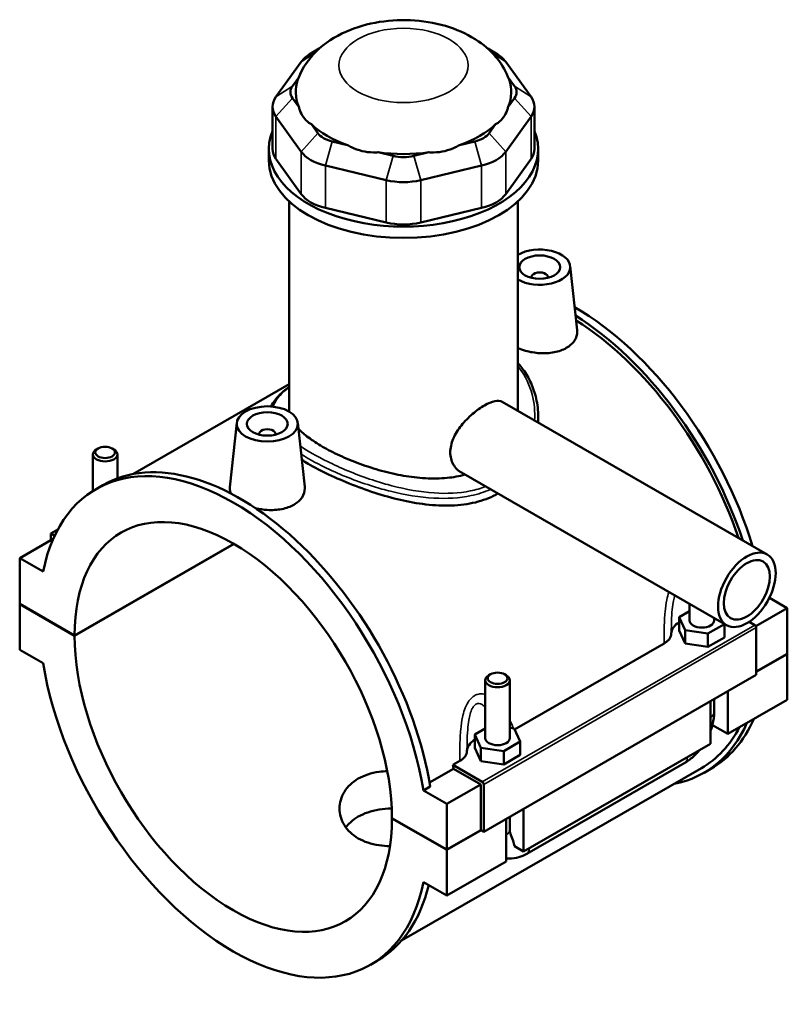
# Model space of a CAD drawing. Header units: millimetres. Extents: x 0 to 898, y -421 to 960.
# Tile 6 of 6: x 641 to 829, y 719 to 960. Entities that reach past the tile are written whole.
import ezdxf

# ---------------------------------------------------------------- set-up
doc = ezdxf.new("R2010")
doc.units = ezdxf.units.MM
doc.layers.add('Visible (ANSI)', color=7, linetype='Continuous', lineweight=50)
doc.layers.add('Visible Narrow (ANSI)', color=7, linetype='Continuous', lineweight=35)

msp = doc.modelspace()

# ---------------------------------------------------------------- linework, layer by layer
at = {"layer": 'Visible (ANSI)'}
for p, q in [((714.6616769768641, 953.3187569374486), (712.5679326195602, 952.1037236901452)), ((755.9213299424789, 953.3187569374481), (758.0150742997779, 952.1037236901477)), ((710.2133403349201, 950.065960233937), (704.0351428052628, 941.4767017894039)), ((766.5478641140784, 941.4767017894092), (760.3696665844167, 950.0659602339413)), ((708.1002127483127, 944.1042691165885), (709.6243624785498, 946.2232230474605)), ((760.9586444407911, 946.2232230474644), (762.4827941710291, 944.1042691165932)), ((709.640744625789, 939.0536197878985), (708.1002127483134, 941.1953490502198)), ((762.4827941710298, 941.1953490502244), (760.9422622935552, 939.0536197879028)), ((703.1978176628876, 939.0526017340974), (703.1978176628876, 928.6697532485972)), ((767.385189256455, 939.0526017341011), (767.385189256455, 928.6697532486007)), ((704.0351428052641, 936.6285016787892), (710.2133403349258, 928.0392432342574)), ((714.2784102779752, 932.6060906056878), (712.7378784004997, 934.7478198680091)), ((757.8451285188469, 934.7478198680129), (756.3045966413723, 932.6060906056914)), ((760.3696665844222, 928.0392432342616), (766.5478641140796, 936.6285016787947)), ((721.5694774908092, 929.6620401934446), (717.8503045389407, 930.5491735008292)), ((752.7327023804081, 930.5491735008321), (749.0135294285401, 929.662040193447)), ((702.2915034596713, 925.8737420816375), (702.2915034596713, 928.6697532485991)), ((732.7657928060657, 926.9913861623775), (729.0466198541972, 927.8785194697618)), ((741.5363870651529, 927.878519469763), (737.8172141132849, 926.9913861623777)), ((768.2915034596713, 925.8737420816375), (768.2915034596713, 928.6697532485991)), ((710.2133403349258, 917.6563947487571), (704.0351428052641, 926.2456531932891)), ((766.5478641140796, 926.2456531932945), (760.3696665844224, 917.6563947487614)), ((716.1664974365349, 924.611048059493), (731.0819857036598, 921.0532607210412)), ((739.5010212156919, 921.0532607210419), (754.4165094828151, 924.6110480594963)), ((707.2415034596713, 864.730912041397), (707.2415034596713, 915.8630609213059)), ((763.3415034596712, 864.730912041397), (763.3415034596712, 915.8630609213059)), ((731.0819857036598, 910.670412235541), (716.1664974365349, 914.2281995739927)), ((754.4165094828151, 914.228199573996), (739.5010212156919, 910.6704122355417)), ((776.1526888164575, 899.9856705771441), (777.8363483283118, 884.2824379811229)), ((766.6669435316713, 897.26687296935), (766.6669435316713, 897.0805845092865)), ((770.6669435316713, 897.26687296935), (770.6669435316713, 897.0805845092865)), ((707.2415034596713, 871.0166106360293), (668.9505810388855, 848.9663349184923)), ((759.478125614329, 866.6656372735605), (824.4275325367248, 829.2637613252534)), ((768.2915034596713, 863.0550327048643), (768.2915034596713, 861.5903505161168)), ((694.430318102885, 861.546395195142), (692.7397090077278, 845.7783449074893)), ((709.4018086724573, 861.546395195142), (711.0854681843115, 845.8431625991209)), ((699.9160633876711, 858.6413091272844), (699.9160633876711, 858.8275975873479)), ((703.9160633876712, 858.6413091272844), (703.9160633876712, 858.8275975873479)), ((660.4730806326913, 855.2740540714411), (660.0471852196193, 855.0269001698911)), ((663.8802439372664, 855.2740540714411), (664.3061393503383, 855.0269001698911)), ((659.1766622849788, 844.838701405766), (659.1766622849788, 853.8100283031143)), ((665.1766622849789, 847.929083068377), (665.1766622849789, 853.8100283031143)), ((749.4974813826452, 849.3339685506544), (814.446888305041, 811.9320926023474)), ((659.9773548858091, 845.3222208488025), (661.6461268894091, 846.2832027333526)), ((649.4690225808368, 833.0927298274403), (641.2463015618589, 828.3575797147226)), ((650.5755791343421, 835.361891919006), (648.8830547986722, 834.3872319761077)), ((648.8830547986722, 834.3872319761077), (649.8143675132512, 833.8509246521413)), ((648.8830547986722, 832.7552934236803), (648.8830547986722, 834.3872319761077)), ((654.6813464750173, 809.4204562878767), (693.6872550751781, 831.8824651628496)), ((693.7579652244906, 831.8414297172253), (654.6813464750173, 809.3387015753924)), ((646.9732768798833, 825.0596339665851), (641.2463015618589, 828.3575797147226)), ((641.2463015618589, 828.3575797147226), (641.2463015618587, 817.1571841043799)), ((824.9558472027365, 818.664476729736), (829.3367053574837, 816.1417083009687)), ((641.2463015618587, 817.1571841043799), (654.6813464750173, 809.4204562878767)), ((641.2463015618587, 817.0754293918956), (641.3172862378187, 817.1163067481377)), ((641.2463015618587, 817.0754293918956), (641.2463015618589, 805.8750337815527)), ((654.6813464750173, 809.3387015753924), (641.2463015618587, 817.0754293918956)), ((805.4063446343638, 813.0627993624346), (805.4063446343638, 817.1381954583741)), ((829.3367053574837, 816.1417083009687), (821.5975630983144, 811.6850326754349)), ((829.3367053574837, 816.1417083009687), (829.3367053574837, 804.9413126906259)), ((805.4063446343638, 815.407171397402), (802.8295692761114, 813.9233051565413)), ((802.8295692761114, 813.9233051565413), (804.3238617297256, 810.7118538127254)), ((802.8295692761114, 810.6531166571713), (802.8295692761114, 813.9233051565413)), ((811.4063446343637, 813.0627993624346), (811.4063446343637, 813.6830252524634)), ((809.9006370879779, 809.8513480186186), (813.9803983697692, 812.2007262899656)), ((813.9831199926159, 808.9321050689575), (813.9831199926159, 812.1991590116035)), ((819.962615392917, 812.7476159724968), (821.346398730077, 811.9507481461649)), ((821.6999521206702, 811.3383767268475), (821.6999521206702, 799.7292075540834)), ((802.8295692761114, 810.6531166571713), (804.3238617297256, 807.4416653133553)), ((804.3238617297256, 810.7118538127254), (809.9006370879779, 809.8513480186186)), ((804.3238617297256, 807.4416653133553), (804.3238617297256, 810.7118538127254)), ((809.9006370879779, 806.5811595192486), (809.9006370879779, 809.8513480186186)), ((809.9006370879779, 806.5811595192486), (813.9831199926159, 808.9321050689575)), ((762.5291287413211, 786.3619350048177), (799.1990554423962, 807.4787413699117)), ((804.3238617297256, 807.4416653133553), (809.9006370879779, 806.5811595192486)), ((641.2463015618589, 805.8750337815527), (646.9732768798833, 802.5770880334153)), ((821.6999521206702, 800.5435989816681), (829.3367053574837, 804.9413126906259)), ((829.3367053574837, 804.8595579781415), (821.6999521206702, 800.4618442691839)), ((829.2657206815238, 804.9004353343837), (829.3367053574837, 804.8595579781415)), ((829.3367053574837, 804.8595579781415), (829.3367053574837, 793.6591623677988)), ((821.6999521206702, 799.7292075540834), (754.94907197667, 761.2899321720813)), ((756.6396028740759, 799.895436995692), (756.2137074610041, 799.6482830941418)), ((760.0467661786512, 799.895436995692), (760.4726615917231, 799.6482830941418)), ((755.3431845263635, 798.4314112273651), (755.3431845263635, 784.233342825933)), ((761.3431845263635, 798.4314112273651), (761.3431845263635, 784.233342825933)), ((814.770305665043, 795.7386895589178), (814.770305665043, 785.2709306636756)), ((810.5276649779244, 782.8277563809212), (810.5276649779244, 793.2955152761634)), ((811.4063446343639, 790.5802534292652), (811.4063446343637, 793.801513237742)), ((829.3367053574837, 793.6591623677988), (814.770305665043, 785.2709306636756)), ((814.770305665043, 785.2709306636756), (810.9842712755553, 787.4511628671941)), ((755.3431845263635, 786.5777148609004), (752.7664091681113, 785.0938486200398)), ((752.7664091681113, 785.0938486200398), (754.2607016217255, 781.8823972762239)), ((752.7664091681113, 781.8236601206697), (752.7664091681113, 785.0938486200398)), ((762.4256674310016, 786.584288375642), (761.3431845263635, 786.7513173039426)), ((763.9199598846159, 783.3728370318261), (762.4256674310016, 786.584288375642)), ((759.8374769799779, 781.0218914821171), (763.9199598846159, 783.3728370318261)), ((763.9199598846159, 780.102648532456), (763.9199598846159, 783.3728370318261)), ((810.5276649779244, 782.8277563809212), (764.7071455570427, 756.441474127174)), ((752.7664091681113, 781.8236601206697), (754.2607016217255, 778.6122087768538)), ((754.2607016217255, 778.6122087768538), (754.2607016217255, 781.8823972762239)), ((754.2607016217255, 781.8823972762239), (759.8374769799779, 781.0218914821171)), ((759.8374769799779, 777.751702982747), (759.8374769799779, 781.0218914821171)), ((759.8374769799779, 777.751702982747), (763.9199598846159, 780.102648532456)), ((747.4047295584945, 777.6523727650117), (749.1358953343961, 778.6492848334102)), ((754.5955185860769, 773.5114727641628), (747.4047295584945, 777.6523727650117)), ((754.2607016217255, 778.6122087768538), (759.8374769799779, 777.751702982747)), ((765.4971354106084, 755.868235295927), (804.2465870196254, 778.1825604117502)), ((808.2781575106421, 776.8774294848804), (734.8228329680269, 734.5773213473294)), ((741.6700829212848, 773.3523745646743), (747.561093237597, 776.7447817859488)), ((754.2419651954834, 772.8975234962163), (747.561093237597, 776.7447817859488)), ((808.9368800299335, 775.7335393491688), (810.6056520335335, 776.6945212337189)), ((754.2419651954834, 772.8975234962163), (745.8981051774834, 768.0926140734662)), ((754.2419651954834, 761.6971278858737), (754.2419651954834, 772.8975234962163)), ((754.94907197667, 761.2899321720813), (754.94907197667, 772.8991013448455)), ((741.8399018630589, 772.3515417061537), (740.1711298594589, 771.3905598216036)), ((745.8981051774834, 768.0926140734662), (740.1711298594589, 771.3905598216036)), ((745.8981051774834, 756.8922184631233), (745.8981051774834, 768.0926140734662)), ((764.7071455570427, 766.9092330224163), (764.7071455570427, 756.441474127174)), ((732.4630602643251, 764.6289462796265), (745.8981051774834, 756.8922184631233)), ((732.4630602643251, 764.5471915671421), (732.5340449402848, 764.5880689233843)), ((745.8981051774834, 756.810463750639), (732.4630602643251, 764.5471915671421)), ((760.4645048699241, 753.9982998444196), (760.4645048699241, 764.4660587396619)), ((761.3431845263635, 764.9720567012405), (761.3431845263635, 761.7507968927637)), ((745.8981051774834, 756.8922184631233), (754.2419651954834, 761.6971278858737)), ((754.3129498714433, 761.6562505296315), (745.8981051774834, 756.810463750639)), ((754.2419651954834, 761.6971278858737), (754.94907197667, 761.2899321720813)), ((745.8981051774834, 745.6100681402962), (745.8981051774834, 756.810463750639)), ((764.7071455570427, 756.441474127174), (762.4815677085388, 757.7230991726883)), ((760.4645048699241, 753.9982998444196), (745.8981051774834, 745.6100681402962)), ((740.1711298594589, 748.9080138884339), (745.8981051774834, 745.6100681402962)), ((727.1670518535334, 728.6454270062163), (728.8358238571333, 729.6064088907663))]:
    msp.add_line(p, q, dxfattribs=at)
for centre, major_axis, ratio, start_param, end_param in [((720.376015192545, 947.6418601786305), (-10.99999999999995, 1.110223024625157e-15), 0.5758617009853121, 5.501639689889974, 5.890486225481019), ((750.2069917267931, 947.6418601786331), (-10.99999999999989, -6.533662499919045e-13), 0.575861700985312, 3.534291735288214, 3.923138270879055), ((714.1978176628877, 942.6498090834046), (-6.600000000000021, 8.326672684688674e-16), 0.5758617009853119, 5.890486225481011, 6.675884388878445), ((735.291503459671, 942.6498090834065), (-26.39999999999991, 1.110223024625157e-15), 0.575861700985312, 6.080692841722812, 6.521997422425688), ((735.2915034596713, 942.6498090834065), (26.40000000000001, -3.33066907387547e-15), 0.575861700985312, 6.044373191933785, 6.485677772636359), ((756.3851892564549, 942.6498090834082), (6.599999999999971, 2.775557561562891e-16), 0.5758617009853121, 5.890486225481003, 6.675884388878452), ((714.1978176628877, 939.0526017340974), (-11.00000000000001, 2.498001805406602e-15), 0.5758617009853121, 5.890486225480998, 6.675884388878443), ((756.3851892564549, 939.0526017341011), (11.00000000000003, -1.110223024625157e-15), 0.5758617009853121, 5.890486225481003, 6.675884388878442), ((735.2915034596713, 942.6498090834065), (26.39999999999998, 1.56319401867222e-12), 0.575861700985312, 3.688178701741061, 4.165802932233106), ((735.2915034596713, 942.6498090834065), (26.39999999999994, -3.33066907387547e-15), 0.5758617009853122, 5.258975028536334, 5.736599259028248), ((735.2915034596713, 928.6697532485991), (-32.99999999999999, 3.885780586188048e-15), 0.5758617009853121, 6.048278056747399, 9.659685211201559), ((720.3760151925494, 934.0605506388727), (-6.600000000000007, 8.326672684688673e-16), 0.575861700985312, 0.3926990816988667, 1.178097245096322), ((750.2069917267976, 934.0605506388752), (6.599999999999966, -1.387778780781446e-15), 0.5758617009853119, 5.105088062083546, 5.890486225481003), ((714.1978176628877, 928.6697532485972), (-11.00000000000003, 1.110223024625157e-15), 0.5758617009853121, 0, 0.3926990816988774), ((720.3760151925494, 930.4633432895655), (10.99999999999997, 6.52811138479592e-13), 0.575861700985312, 3.53429173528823, 4.319689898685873), ((735.2915034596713, 942.6498090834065), (26.40000000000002, 2.775557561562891e-15), 0.5758617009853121, 4.473576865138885, 4.951201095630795), ((750.2069917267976, 930.463343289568), (11.00000000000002, -2.775557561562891e-15), 0.5758617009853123, 5.105088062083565, 5.890486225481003), ((756.3851892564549, 928.6697532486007), (11.00000000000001, -3.053113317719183e-15), 0.5758617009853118, 5.890486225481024, 6.283185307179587), ((735.2915034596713, 925.8737420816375), (-32.99999999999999, 1.831867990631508e-15), 0.5758617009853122, 0, 3.141592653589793), ((735.2915034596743, 930.502763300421), (-6.599999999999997, 3.946842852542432e-13), 0.5758617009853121, 1.178097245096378, 1.963495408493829), ((735.2915034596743, 926.9055559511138), (11.00000000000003, -3.608224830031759e-15), 0.5758617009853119, 4.319689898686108, 5.105088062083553), ((720.3760151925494, 920.0804948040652), (-11.00000000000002, 8.326672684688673e-16), 0.5758617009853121, 0.3926990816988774, 1.178097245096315), ((750.2069917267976, 920.0804948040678), (11.00000000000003, -1.665334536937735e-15), 0.575861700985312, 5.105088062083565, 5.890486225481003), ((735.2915034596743, 916.5227074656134), (-10.99999999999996, 6.558642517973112e-13), 0.575861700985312, 1.178097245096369, 1.963495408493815), ((768.6669435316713, 899.7195143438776), (7.5, -4.47419878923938e-13), 0.5758617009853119, 3.922807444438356, 8.643563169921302), ((768.6669435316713, 897.26687296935), (-1.999999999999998, 3.469446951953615e-16), 0.5758617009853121, 2.972903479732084, 6.451874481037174), ((777.0108035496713, 835.032918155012), (-33.59484848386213, 58.33839692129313), 0.5780931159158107, 4.330973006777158, 5.495129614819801), ((775.3420315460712, 834.071936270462), (33.59484848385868, -58.33839692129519), 0.5780931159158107, 1.22764796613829, 2.313723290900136), ((775.3420315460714, 834.071936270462), (-32.93612596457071, 57.19450678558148), 0.5780931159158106, 4.378685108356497, 5.451762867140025), ((701.9160633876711, 858.8275975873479), (-1.999999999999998, 3.469446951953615e-16), 0.5758617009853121, 2.972903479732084, 6.451874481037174), ((693.5722033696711, 786.9838239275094), (-33.59484848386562, 58.33839692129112), 0.5780931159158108, 4.134620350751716, 6.864821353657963), ((662.1766622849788, 853.8100283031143), (3.000000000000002, -2.775557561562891e-16), 0.575861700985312, 2.360047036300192, 7.064730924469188), ((695.2409753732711, 787.9448058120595), (-33.59484848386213, 58.33839692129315), 0.5780931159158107, 4.134620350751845, 6.283185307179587), ((693.5722033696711, 786.9838239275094), (-27.44677163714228, 47.6620889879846), 0.5780931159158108, 3.929833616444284, 7.069608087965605), ((808.4063446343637, 809.7926108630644), (-7.500000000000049, 1.43982048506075e-15), 0.5758617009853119, 5.550782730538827, 6.268588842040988), ((808.4063446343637, 813.0627993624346), (-3, 3.33066907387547e-16), 0.575861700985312, 3.347910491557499e-16, 3.141592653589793), ((821.346398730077, 811.5419745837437), (-0.249516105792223, 0.4332917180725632), 0.5780931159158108, 3.928924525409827, 5.499720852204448), ((693.5722033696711, 786.9838239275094), (27.44677163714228, -47.66208898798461), 0.5780931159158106, 3.929833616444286, 7.069608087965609), ((693.5722033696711, 786.9838239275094), (33.59484848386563, -58.33839692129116), 0.5780931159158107, 4.134620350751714, 6.864821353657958), ((758.3431845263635, 798.4314112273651), (-2.999999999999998, 4.163336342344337e-16), 0.575861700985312, 5.501639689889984, 10.20632357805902), ((775.3420315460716, 834.0719362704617), (33.59484848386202, -58.33839692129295), 0.5780931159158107, 6.084830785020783, 6.684697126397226), ((777.0108035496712, 835.0329181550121), (33.59484848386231, -58.33839692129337), 0.5780931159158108, 0, 0.4015118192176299), ((775.3420315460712, 834.0719362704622), (32.93612596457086, -57.19450678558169), 0.5780931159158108, 0, 0.351432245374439), ((758.3431845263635, 780.963154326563), (-7.499999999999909, 1.092875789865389e-15), 0.575861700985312, 5.550782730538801, 6.268588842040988), ((758.3431845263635, 784.233342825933), (-3, 3.33066907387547e-16), 0.575861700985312, 3.347910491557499e-16, 3.141592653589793), ((701.9160633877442, 791.7887333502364), (-32.93612596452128, 57.19450678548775), 0.5780931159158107, 4.138795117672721, 4.154312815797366), ((754.5955185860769, 773.1026992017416), (0.2495161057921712, -0.433291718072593), 0.5780931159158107, 0.787331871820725, 2.358128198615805), ((695.2409753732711, 787.9448058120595), (33.59484848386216, -58.33839692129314), 0.5780931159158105, 0, 0.5458214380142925)]:
    msp.add_ellipse(centre, major_axis=major_axis, ratio=ratio, start_param=start_param, end_param=end_param, dxfattribs=at)
for centre, major_axis, ratio in [((768.6669435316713, 899.7195143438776), (-5, 2.983724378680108e-13), 0.575861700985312), ((701.9160633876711, 861.2802389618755), (-7.499999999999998, 1.110223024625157e-15), 0.575861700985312), ((701.9160633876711, 861.2802389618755), (-5, 2.983724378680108e-13), 0.575861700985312), ((662.1766622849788, 854.3005565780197), (-2.400000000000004, 2.775557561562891e-16), 0.575861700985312), ((819.437210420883, 820.5979269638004), (-4.990322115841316, -8.665834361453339), 0.5780931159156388), ((819.437210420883, 820.5979269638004), (-3.992257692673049, -6.932667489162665), 0.5780931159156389), ((758.3431845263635, 798.9219395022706), (-2.400000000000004, 1.433575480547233e-13), 0.575861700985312)]:
    msp.add_ellipse(centre, major_axis=major_axis, ratio=ratio, dxfattribs=at)
for points, knots in [([(761.1521081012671, 945.7072566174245), (760.4844232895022, 947.5800400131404), (759.5149594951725, 949.2487175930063), (757.0071579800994, 952.4628017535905), (755.3941194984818, 953.8945887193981), (751.4695853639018, 956.602949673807), (749.0819412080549, 957.7153624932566), (743.8464492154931, 959.4427102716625), (740.969881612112, 959.9817757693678), (735.1839848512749, 960.4009270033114), (732.2770029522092, 960.2857564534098), (726.5746799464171, 959.3920360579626), (723.7800668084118, 958.6150370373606), (718.5043675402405, 956.2640776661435), (715.9995588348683, 954.7024332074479), (712.0905269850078, 950.7960461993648), (710.5612982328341, 948.660011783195), (709.5267731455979, 945.9709573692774), (709.478075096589, 945.8395809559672), (709.4308988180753, 945.7072566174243)], [0.9878906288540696, 0.9878906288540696, 0.9878906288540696, 0.9878906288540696, 1.207685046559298, 1.207685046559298, 1.480794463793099, 1.480794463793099, 1.835914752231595, 1.835914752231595, 2.231051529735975, 2.231051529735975, 2.621922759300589, 2.621922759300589, 3.014774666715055, 3.014774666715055, 3.404216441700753, 3.404216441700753, 3.708968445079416, 3.708968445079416, 3.724498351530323, 3.724498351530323, 3.724498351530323, 3.724498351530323]), ([(709.640744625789, 939.0536197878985), (709.7072256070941, 938.775272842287), (709.7873249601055, 938.5029819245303), (710.1187904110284, 937.5618531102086), (710.4431338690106, 936.9535935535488), (710.7976553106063, 936.4607190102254), (711.1521767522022, 935.9678444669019), (711.6017067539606, 935.5002240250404), (712.3153259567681, 934.9884206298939), (712.5234701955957, 934.8599799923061), (712.7378784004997, 934.7478198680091)], [4.458705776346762, 4.458705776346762, 4.458705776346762, 4.458705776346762, 4.565979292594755, 4.565979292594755, 4.843902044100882, 4.843902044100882, 4.843902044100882, 5.121824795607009, 5.121824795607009, 5.229098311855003, 5.229098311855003, 5.229098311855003, 5.229098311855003]), ([(757.8451285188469, 934.7478198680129), (758.0595367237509, 934.85997999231), (758.2676809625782, 934.9884206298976), (758.9813001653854, 935.5002240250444), (759.4308301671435, 935.9678444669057), (759.7853516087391, 936.4607190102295), (760.1398730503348, 936.9535935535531), (760.4642165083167, 937.5618531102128), (760.795681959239, 938.5029819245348), (760.8757813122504, 938.7752728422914), (760.9422622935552, 939.0536197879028)], [4.458705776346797, 4.458705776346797, 4.458705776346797, 4.458705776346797, 4.565979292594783, 4.565979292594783, 4.843902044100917, 4.843902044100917, 4.843902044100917, 5.121824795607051, 5.121824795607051, 5.229098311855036, 5.229098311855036, 5.229098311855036, 5.229098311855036]), ([(721.5694774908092, 929.6620401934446), (721.8779040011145, 929.4731198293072), (722.1993258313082, 929.2966036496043), (723.3817079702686, 928.7165724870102), (724.289928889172, 928.4023161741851), (725.1458193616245, 928.1981608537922), (726.0017098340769, 927.9940055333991), (726.9617847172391, 927.862617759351), (728.3024601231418, 927.8408246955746), (728.676919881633, 927.851352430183), (729.0466198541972, 927.8785194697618)], [4.458705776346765, 4.458705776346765, 4.458705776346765, 4.458705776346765, 4.565979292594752, 4.565979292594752, 4.843902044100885, 4.843902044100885, 4.843902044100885, 5.121824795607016, 5.121824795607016, 5.229098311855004, 5.229098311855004, 5.229098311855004, 5.229098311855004]), ([(741.5363870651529, 927.878519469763), (741.906087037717, 927.8513524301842), (742.2805467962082, 927.8408246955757), (743.6212222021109, 927.8626177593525), (744.5812970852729, 927.9940055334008), (745.4371875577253, 928.1981608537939), (746.2930780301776, 928.402316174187), (747.201298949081, 928.7165724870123), (748.383681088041, 929.2966036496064), (748.7051029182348, 929.4731198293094), (749.0135294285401, 929.662040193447)], [4.458705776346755, 4.458705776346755, 4.458705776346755, 4.458705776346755, 4.565979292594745, 4.565979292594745, 4.843902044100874, 4.843902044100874, 4.843902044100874, 5.121824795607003, 5.121824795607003, 5.229098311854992, 5.229098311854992, 5.229098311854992, 5.229098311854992]), ([(777.835623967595, 884.282393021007), (777.8489238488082, 884.1620011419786), (777.856135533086, 884.0423322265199), (777.8644028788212, 883.1920536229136), (777.6408171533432, 882.4101398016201), (776.7110850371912, 881.000816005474), (776.0047380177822, 880.3749185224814), (775.1856842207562, 879.9032568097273)], [4.795777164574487, 4.795777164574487, 4.795777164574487, 4.795777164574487, 4.851999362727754, 4.851999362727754, 5.199494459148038, 5.199494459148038, 5.546989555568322, 5.546989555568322, 5.546989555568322, 5.546989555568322]), ([(775.1856842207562, 879.9032568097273), (774.3679484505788, 879.4323540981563), (773.3317456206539, 879.0540827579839), (771.0635946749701, 878.6193203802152), (769.8316283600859, 878.5611996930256), (767.5261177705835, 878.7004605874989), (766.2980665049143, 878.9064866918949), (764.5199357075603, 879.41220286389), (763.9042129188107, 879.6339379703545), (763.3428633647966, 879.8781930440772)], [0, 0, 0, 0, 0.3469359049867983, 0.3469359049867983, 0.6938718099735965, 0.6938718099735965, 1.040309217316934, 1.040309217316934, 1.238859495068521, 1.238859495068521, 1.238859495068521, 1.238859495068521]), ([(763.3415034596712, 876.1859981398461), (763.8022830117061, 875.6724758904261), (764.2328806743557, 875.1371358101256), (765.3827760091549, 873.5392095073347), (766.0215688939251, 872.4284256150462), (767.0885074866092, 870.0634835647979), (767.506436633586, 868.805282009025), (767.9616550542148, 866.7878699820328), (768.0854168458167, 866.047087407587), (768.2503374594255, 864.556099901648), (768.2915034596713, 863.8058926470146), (768.2915034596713, 863.0550327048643)], [26.08184736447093, 26.08184736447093, 26.08184736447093, 26.08184736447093, 26.33238657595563, 26.33238657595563, 26.8040149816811, 26.8040149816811, 27.29617304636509, 27.29617304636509, 27.57639252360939, 27.57639252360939, 27.85661200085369, 27.85661200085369, 27.85661200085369, 27.85661200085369]), ([(702.8715956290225, 865.5640059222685), (703.1149156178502, 866.0869504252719), (703.4295398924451, 866.5967368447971), (704.0869076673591, 867.4689191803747), (704.401605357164, 867.8357417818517), (705.0956611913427, 868.5634116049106), (705.4745423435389, 868.9243107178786), (706.2818963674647, 869.6336270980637), (706.7079835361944, 869.9819982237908), (707.1894478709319, 870.3518858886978), (707.2154279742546, 870.3717775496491), (707.2415034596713, 870.3916749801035)], [18.29293865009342, 18.29293865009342, 18.29293865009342, 18.29293865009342, 18.6597616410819, 18.6597616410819, 18.93151839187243, 18.93151839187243, 19.20111950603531, 19.20111950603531, 19.46054241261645, 19.46054241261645, 19.4752819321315, 19.4752819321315, 19.4752819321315, 19.4752819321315]), ([(749.4974814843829, 849.3339687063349), (749.4934114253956, 849.3363123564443), (749.4893459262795, 849.3386606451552), (748.6992389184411, 849.7964504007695), (747.9805482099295, 850.4983709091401), (747.0043068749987, 852.2379187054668), (746.7515243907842, 853.2741196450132), (746.7515243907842, 855.3477113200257), (747.0043068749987, 856.5093242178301), (747.9805482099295, 858.7920079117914), (748.6992389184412, 859.9163215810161), (750.2708462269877, 861.8888216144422), (751.2317178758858, 862.8730844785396), (753.2123357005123, 864.5737646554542), (754.2296640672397, 865.2917699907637), (756.0220332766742, 866.3239267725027), (756.9060594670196, 866.7008387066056), (758.4015809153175, 867.0033817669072), (759.0180163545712, 866.9304332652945), (759.4781250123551, 866.665636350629)], [2.279817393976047, 2.279817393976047, 2.279817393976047, 2.279817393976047, 2.281782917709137, 2.281782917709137, 2.662236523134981, 2.662236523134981, 3.042690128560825, 3.042690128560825, 3.423143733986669, 3.423143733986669, 3.803597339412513, 3.803597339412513, 4.183816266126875, 4.183816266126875, 4.564035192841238, 4.564035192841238, 4.9442541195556, 4.9442541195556, 5.322507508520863, 5.322507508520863, 5.322507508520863, 5.322507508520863]), ([(750.3553932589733, 848.8399350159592), (748.9690076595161, 848.4584982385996), (747.4937113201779, 848.1928198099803), (744.2407703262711, 847.8724407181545), (742.4456992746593, 847.8496243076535), (738.8439542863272, 848.0503679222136), (737.0371040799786, 848.2734005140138), (733.5478408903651, 848.8822439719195), (731.7415822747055, 849.2900231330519), (728.1391913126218, 850.2770338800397), (726.3429214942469, 850.8557180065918), (722.8866738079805, 852.1239874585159), (721.2236852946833, 852.8144241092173), (718.1392332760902, 854.2409288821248), (716.7178836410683, 854.9769624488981), (714.1964328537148, 856.4289693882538), (713.0193756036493, 857.1892588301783), (711.0519965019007, 858.6552162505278), (710.2353213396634, 859.3592356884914), (709.5614796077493, 860.0576427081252)], [0.597889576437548, 0.597889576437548, 0.597889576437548, 0.597889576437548, 1.070949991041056, 1.070949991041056, 1.606424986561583, 1.606424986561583, 2.141899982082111, 2.141899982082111, 2.676780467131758, 2.676780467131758, 3.211660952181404, 3.211660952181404, 3.746541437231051, 3.746541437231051, 4.281421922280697, 4.281421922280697, 4.816302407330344, 4.816302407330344, 5.300116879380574, 5.300116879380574, 5.300116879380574, 5.300116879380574]), ([(758.4312779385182, 844.1893518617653), (756.983586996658, 843.3777797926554), (755.3672318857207, 842.7143683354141), (751.8040544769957, 841.7280070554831), (749.8457552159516, 841.4208873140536), (745.7843739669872, 841.1814847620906), (743.6775594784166, 841.2477940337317), (739.4538999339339, 841.6730417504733), (737.3367522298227, 842.031241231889), (733.2518301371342, 842.923791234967), (731.1364625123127, 843.4907161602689), (726.9111174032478, 844.8115782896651), (724.8009327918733, 845.5648311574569), (720.7337893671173, 847.177498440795), (718.7731382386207, 848.0380772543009), (715.1311037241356, 849.7840191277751), (713.4498676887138, 850.6693256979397), (711.4149839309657, 851.8411373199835), (710.8865406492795, 852.1563681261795), (710.3749969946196, 852.4732650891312)], [0.02739518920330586, 0.02739518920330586, 0.02739518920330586, 0.02739518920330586, 0.6351100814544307, 0.6351100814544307, 1.270220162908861, 1.270220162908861, 1.905330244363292, 1.905330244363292, 2.540440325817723, 2.540440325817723, 3.173819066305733, 3.173819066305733, 3.807197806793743, 3.807197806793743, 4.440576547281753, 4.440576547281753, 5.073955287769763, 5.073955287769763, 5.303904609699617, 5.303904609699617, 5.303904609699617, 5.303904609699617]), ([(693.1026356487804, 844.1588485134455), (692.8556610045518, 844.602633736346), (692.7308369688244, 845.0540143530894), (692.7245681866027, 845.5815864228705), (692.7294612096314, 845.6795893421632), (692.7404440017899, 845.7783314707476)], [4.602126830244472, 4.602126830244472, 4.602126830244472, 4.602126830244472, 4.851999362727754, 4.851999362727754, 4.908248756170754, 4.908248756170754, 4.908248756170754, 4.908248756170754]), ([(711.0847209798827, 845.843116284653), (711.0982856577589, 845.7203504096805), (711.1055248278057, 845.5983279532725), (711.1121798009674, 844.746918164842), (710.887826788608, 843.966400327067), (709.9581067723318, 842.5596312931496), (709.2525398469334, 841.9348841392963), (708.434804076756, 841.4639814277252)], [7.569296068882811, 7.569296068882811, 7.569296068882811, 7.569296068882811, 7.62661099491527, 7.62661099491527, 7.973546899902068, 7.973546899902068, 8.320482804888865, 8.320482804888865, 8.320482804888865, 8.320482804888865]), ([(708.434804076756, 841.4639814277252), (707.6157502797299, 840.9923197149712), (706.5777102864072, 840.6136915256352), (704.3055941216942, 840.179193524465), (703.0714992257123, 840.1216849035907), (700.9718172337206, 840.2499703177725), (699.9764341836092, 840.3993474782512), (699.0259069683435, 840.6288056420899)], [2.773493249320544, 2.773493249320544, 2.773493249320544, 2.773493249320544, 3.120988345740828, 3.120988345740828, 3.468483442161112, 3.468483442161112, 3.752463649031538, 3.752463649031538, 3.752463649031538, 3.752463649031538]), ([(799.1990554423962, 807.4787413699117), (799.4728307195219, 807.6363980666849), (799.7173818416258, 807.809980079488), (800.1414822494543, 808.1818897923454), (800.3202652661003, 808.3791528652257), (800.7480334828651, 808.9885241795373), (800.8961043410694, 809.4201594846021), (800.9071435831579, 809.8556502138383)], [-0.4588349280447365, -0.4588349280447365, -0.4588349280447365, -0.4588349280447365, -0.3425908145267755, -0.3425908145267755, -0.2268967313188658, -0.2268967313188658, 0, 0, 0, 0]), ([(810.5276649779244, 786.0054408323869), (810.7344484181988, 786.5626347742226), (810.9082054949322, 787.1272674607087), (811.2778763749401, 788.6555745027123), (811.4063446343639, 789.6236264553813), (811.4063446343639, 790.5802534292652)], [4.21285194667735, 4.21285194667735, 4.21285194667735, 4.21285194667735, 4.39822971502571, 4.39822971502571, 4.71238898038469, 4.71238898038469, 4.71238898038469, 4.71238898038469]), ([(749.1358953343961, 778.6492848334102), (749.4096706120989, 778.8069415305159), (749.6542217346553, 778.9805235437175), (750.0783221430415, 779.352433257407), (750.2571051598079, 779.5496963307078), (750.6848733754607, 780.1590676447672), (750.8329442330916, 780.5907029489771), (750.8439834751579, 781.0261936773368)], [-0.4588349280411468, -0.4588349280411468, -0.4588349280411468, -0.4588349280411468, -0.3425908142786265, -0.3425908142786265, -0.226896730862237, -0.226896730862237, 0, 0, 0, 0]), ([(804.2465870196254, 778.1825604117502), (805.0753503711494, 778.6598134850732), (805.8494779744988, 779.2543619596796), (806.9948224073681, 780.3441908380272), (807.4029436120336, 780.7841185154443), (807.7873318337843, 781.2497034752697)], [3.141592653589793, 3.141592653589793, 3.141592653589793, 3.141592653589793, 3.455751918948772, 3.455751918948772, 3.644085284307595, 3.644085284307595, 3.644085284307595, 3.644085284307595]), ([(731.9734243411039, 757.7572396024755), (731.0694812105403, 757.7707579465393), (730.1718854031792, 757.8391817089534), (728.3403603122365, 758.1101382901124), (727.412647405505, 758.3276897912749), (725.6945771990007, 758.9001795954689), (724.904276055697, 759.2552280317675), (723.5038622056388, 760.061672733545), (722.8483636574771, 760.5392049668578), (721.6953146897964, 761.6200827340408), (721.1976737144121, 762.2233379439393), (720.399891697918, 763.5093862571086), (720.0990424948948, 764.193104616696), (719.7048142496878, 765.5812638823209), (719.6115034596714, 766.285521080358), (719.6115034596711, 767.6474631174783), (719.7048559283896, 768.3527545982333), (720.0991033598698, 769.7444675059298), (720.3999247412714, 770.4306860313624), (721.1975997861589, 771.7218432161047), (721.6951645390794, 772.3276668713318), (722.8481642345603, 773.4122134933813), (723.5036935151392, 773.8908181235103), (724.9044447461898, 774.6974571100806), (725.6948372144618, 775.0515034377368), (727.412908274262, 775.6202965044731), (728.3405306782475, 775.8351835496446), (729.9571995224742, 776.069939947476), (730.6261688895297, 776.130753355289), (731.3023461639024, 776.1601054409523)], [1.516474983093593, 1.516474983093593, 1.516474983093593, 1.516474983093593, 1.782722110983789, 1.782722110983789, 2.079794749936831, 2.079794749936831, 2.376867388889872, 2.376867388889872, 2.673940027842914, 2.673940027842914, 2.971012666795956, 2.971012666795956, 3.268085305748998, 3.268085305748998, 3.56515794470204, 3.56515794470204, 3.862302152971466, 3.862302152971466, 4.159446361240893, 4.159446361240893, 4.45659056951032, 4.45659056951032, 4.753734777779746, 4.753734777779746, 5.050878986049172, 5.050878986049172, 5.348023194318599, 5.348023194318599, 5.54829773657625, 5.54829773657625, 5.54829773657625, 5.54829773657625]), ([(732.4097548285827, 766.9725869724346), (732.3678330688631, 766.9720140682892), (732.3259166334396, 766.9713292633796), (731.2733330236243, 766.9512911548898), (730.267314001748, 766.8661760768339), (728.3357355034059, 766.5537071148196), (727.4085874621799, 766.3259272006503), (725.692231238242, 765.7403782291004), (724.9030768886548, 765.3824953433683), (723.5050613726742, 764.5774317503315), (722.850244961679, 764.1037871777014), (721.8588369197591, 763.1863484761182), (721.4844142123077, 762.7712778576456), (721.1582308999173, 762.3337199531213)], [3.842764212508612, 3.842764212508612, 3.842764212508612, 3.842764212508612, 3.85506144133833, 3.85506144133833, 4.151625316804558, 4.151625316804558, 4.448189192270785, 4.448189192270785, 4.744753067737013, 4.744753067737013, 5.04131694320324, 5.04131694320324, 5.25497075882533, 5.25497075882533, 5.25497075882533, 5.25497075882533]), ([(761.3431845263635, 761.7507968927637), (761.3431845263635, 761.6510245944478), (761.3464714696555, 761.5568617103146), (761.3584797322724, 761.3811098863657), (761.3672019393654, 761.2995249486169), (761.388593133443, 761.1500842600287), (761.4012616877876, 761.0822342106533), (761.4286966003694, 760.96106889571), (761.4434598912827, 760.9077609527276), (761.4729207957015, 760.8159394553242), (761.4876110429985, 760.7774338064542), (761.5011044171, 760.7460652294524)], [1.570796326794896, 1.570796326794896, 1.570796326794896, 1.570796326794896, 1.646656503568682, 1.646656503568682, 1.722516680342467, 1.722516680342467, 1.798376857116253, 1.798376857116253, 1.874237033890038, 1.874237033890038, 1.950097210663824, 1.950097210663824, 1.950097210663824, 1.950097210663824]), ([(761.5010011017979, 760.7460459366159), (761.7551499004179, 760.1541917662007), (761.9822862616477, 759.5652064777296), (762.2767502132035, 758.6335588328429), (762.389826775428, 758.2114065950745), (762.4721910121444, 757.7748475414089), (762.4769497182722, 757.7489455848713), (762.4815677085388, 757.7230991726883)], [0.2316907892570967, 0.2316907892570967, 0.2316907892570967, 0.2316907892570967, 0.4109621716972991, 0.4109621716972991, 0.5379734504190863, 0.5379734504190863, 0.5459991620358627, 0.5459991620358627, 0.5459991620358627, 0.5459991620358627]), ([(760.4645048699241, 754.7832454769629), (760.7059481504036, 754.7436090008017), (760.9480258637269, 754.7189552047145), (762.0004547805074, 754.6715819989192), (762.7933248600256, 754.7908816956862), (764.2267615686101, 755.2197870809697), (764.8775669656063, 755.5114495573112), (765.4971354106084, 755.868235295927)], [2.572238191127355, 2.572238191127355, 2.572238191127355, 2.572238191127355, 2.648783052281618, 2.648783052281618, 2.906732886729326, 2.906732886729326, 3.141592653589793, 3.141592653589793, 3.141592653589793, 3.141592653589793])]:
    msp.add_open_spline(points, degree=3, knots=knots, dxfattribs=at)
for points in [[(707.2612642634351, 864.3100075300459), (707.2480383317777, 864.4513502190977), (707.2415034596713, 864.5916772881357), (707.2415034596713, 864.7309120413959)], [(763.3415034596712, 864.7309120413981), (763.3415034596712, 864.6349880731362), (763.3406161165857, 864.5388013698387), (763.3388338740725, 864.4423789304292)]]:
    msp.add_open_spline(points, degree=3, dxfattribs=at)
at = {"layer": 'Visible Narrow (ANSI)'}
for p, q in [((713.4809423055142, 952.1780626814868), (710.2133403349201, 950.065960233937)), ((757.1020646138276, 952.1780626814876), (760.3696665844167, 950.0659602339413)), ((708.1002127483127, 944.1042691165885), (704.0351428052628, 941.4767017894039)), ((762.4827941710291, 944.1042691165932), (766.5478641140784, 941.4767017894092)), ((708.1002127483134, 941.1953490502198), (704.0351428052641, 936.6285016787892)), ((762.4827941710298, 941.1953490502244), (766.5478641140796, 936.6285016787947)), ((704.0351428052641, 926.2456531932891), (704.0351428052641, 936.6285016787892)), ((766.5478641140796, 936.6285016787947), (766.5478641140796, 926.2456531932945)), ((714.2784102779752, 932.6060906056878), (710.2133403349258, 928.0392432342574)), ((756.3045966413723, 932.6060906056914), (760.3696665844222, 928.0392432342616)), ((717.8503045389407, 930.5491735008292), (716.1664974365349, 924.611048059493)), ((752.7327023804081, 930.5491735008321), (754.4165094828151, 924.6110480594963)), ((710.2133403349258, 928.0392432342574), (710.2133403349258, 917.6563947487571)), ((760.3696665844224, 917.6563947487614), (760.3696665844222, 928.0392432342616)), ((732.7657928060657, 926.9913861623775), (731.0819857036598, 921.0532607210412)), ((737.8172141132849, 926.9913861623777), (739.5010212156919, 921.0532607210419)), ((716.1664974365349, 914.2281995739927), (716.1664974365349, 924.611048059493)), ((754.4165094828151, 924.6110480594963), (754.4165094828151, 914.228199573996)), ((731.0819857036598, 921.0532607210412), (731.0819857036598, 910.670412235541)), ((739.5010212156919, 910.6704122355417), (739.5010212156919, 921.0532607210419)), ((821.346398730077, 811.9507481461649), (754.5955185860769, 773.5114727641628)), ((754.94907197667, 772.8991013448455), (821.6999521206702, 811.3383767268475))]:
    msp.add_line(p, q, dxfattribs=at)
msp.add_ellipse((735.2915034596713, 949.1738351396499), major_axis=(-15.82268465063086, 9.37583344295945e-13), ratio=0.5758617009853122, dxfattribs=at)
for centre, major_axis, ratio, start_param, end_param in [((808.4063446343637, 790.5802534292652), (3.000000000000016, 9.020562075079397e-15), 0.5758617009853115, 5.497787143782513, 6.283185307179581), ((802.7494903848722, 780.7823107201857), (1.497096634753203, -2.599750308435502), 0.5780931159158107, 0, 0.7911844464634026), ((758.3431845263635, 761.7507968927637), (2.999999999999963, 6.827871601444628e-15), 0.5758617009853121, 5.497787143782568, 6.283185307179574), ((764.0000387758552, 758.4679856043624), (1.497096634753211, -2.599750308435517), 0.5780931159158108, 0, 0.7911844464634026)]:
    msp.add_ellipse(centre, major_axis=major_axis, ratio=ratio, start_param=start_param, end_param=end_param, dxfattribs=at)
for points, knots in [([(763.3413066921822, 875.4344343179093), (763.4829322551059, 875.2575789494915), (763.6210110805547, 875.0784140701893), (765.1867781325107, 872.9661307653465), (766.2129286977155, 870.790026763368), (767.3622308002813, 866.4248139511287), (767.5571535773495, 864.2529433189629), (767.3991098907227, 862.1040256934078)], [26.22498376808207, 26.22498376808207, 26.22498376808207, 26.22498376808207, 26.31135358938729, 26.31135358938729, 27.23074536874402, 27.23074536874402, 28.07123365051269, 28.07123365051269, 28.07123365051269, 28.07123365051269]), ([(703.3471017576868, 865.5204534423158), (703.7273991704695, 866.7273194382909), (704.6077003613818, 867.9390328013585), (706.3618361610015, 869.5593066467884), (706.7833738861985, 869.9175059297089), (707.2416852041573, 870.2797723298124)], [18.13190077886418, 18.13190077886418, 18.13190077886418, 18.13190077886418, 19.13307054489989, 19.13307054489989, 19.41305355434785, 19.41305355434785, 19.41305355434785, 19.41305355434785]), ([(755.4042396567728, 845.9337013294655), (754.2164937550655, 845.4751392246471), (752.9640254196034, 845.111890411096), (748.8857343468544, 844.2750381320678), (745.889645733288, 844.139280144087), (739.4172544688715, 844.5736001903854), (735.9196779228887, 845.2104375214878), (731.0829259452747, 846.4743637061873), (729.7155081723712, 846.8753576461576), (724.6792127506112, 848.4954627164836), (721.1008374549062, 849.9333805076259), (715.0093171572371, 852.8149403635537), (712.4275782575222, 854.2364881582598), (710.19303958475, 855.6926400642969), (710.1046523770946, 855.7506875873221), (710.0170288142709, 855.8086879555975)], [10.50487089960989, 10.50487089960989, 10.50487089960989, 10.50487089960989, 10.95658708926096, 10.95658708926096, 11.92032787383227, 11.92032787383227, 12.98032745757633, 12.98032745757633, 13.40036021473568, 13.40036021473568, 14.54428735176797, 14.54428735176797, 15.55640323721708, 15.55640323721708, 15.59845889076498, 15.59845889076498, 15.59845889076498, 15.59845889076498]), ([(710.2297392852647, 853.8259472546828), (712.2488181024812, 852.5576249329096), (714.606541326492, 851.2875107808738), (720.4897197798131, 848.53963434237), (724.1491037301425, 847.1045267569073), (729.307434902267, 845.5054373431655), (730.708746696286, 845.1117547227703), (735.667994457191, 843.8788634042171), (739.2588477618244, 843.2738033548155), (745.9128011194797, 842.9126136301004), (748.9969541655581, 843.0886137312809), (753.5366684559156, 844.0602869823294), (755.1362788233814, 844.5703647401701), (756.6269625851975, 845.2292902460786)], [-15.44039672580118, -15.44039672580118, -15.44039672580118, -15.44039672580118, -14.54428735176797, -14.54428735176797, -13.40036021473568, -13.40036021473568, -12.98032745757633, -12.98032745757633, -11.92032787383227, -11.92032787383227, -10.95658708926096, -10.95658708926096, -10.39204179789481, -10.39204179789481, -10.39204179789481, -10.39204179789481]), ([(800.3255657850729, 820.0640238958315), (800.3208465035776, 820.0505368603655), (800.3161490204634, 820.0370344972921), (800.1068353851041, 819.4319238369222), (799.943090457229, 818.8111788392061), (799.6054369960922, 817.2085155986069), (799.4712338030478, 816.2098937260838), (799.2639370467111, 813.9820781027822), (799.2111974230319, 812.7505653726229), (799.1622266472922, 810.1643006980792), (799.1740787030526, 808.8114194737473), (799.1990554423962, 807.4787413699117)], [-1.746872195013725, -1.746872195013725, -1.746872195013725, -1.746872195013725, -1.742657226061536, -1.742657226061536, -1.558187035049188, -1.558187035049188, -1.276034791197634, -1.276034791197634, -0.9307991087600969, -0.9307991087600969, -0.5436445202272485, -0.5436445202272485, -0.5436445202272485, -0.5436445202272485]), ([(800.9071435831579, 809.8556502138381), (800.9095939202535, 810.611636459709), (800.9177951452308, 811.3684452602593), (800.9610029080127, 813.1370118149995), (801.0037173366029, 814.1484963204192), (801.1462232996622, 815.9504354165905), (801.2341735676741, 816.7478572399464), (801.44566398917, 818.0054533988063), (801.5465387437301, 818.4866027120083), (801.6985175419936, 819.0397769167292), (801.7277653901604, 819.1403370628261), (801.7582621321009, 819.2390984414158)], [0.673490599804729, 0.673490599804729, 0.673490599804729, 0.673490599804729, 0.9307991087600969, 0.9307991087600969, 1.276034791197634, 1.276034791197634, 1.558187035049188, 1.558187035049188, 1.742657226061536, 1.742657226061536, 1.784404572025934, 1.784404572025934, 1.784404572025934, 1.784404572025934]), ([(755.3428992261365, 794.9487538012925), (755.1116276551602, 795.0105684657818), (754.8776583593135, 795.052839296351), (754.231353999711, 795.106732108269), (753.8171228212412, 795.0707870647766), (753.1661298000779, 794.8806276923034), (752.9212854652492, 794.7760311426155), (752.6863302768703, 794.6407294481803), (752.4513750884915, 794.505427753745), (752.2263674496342, 794.3394545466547), (751.6756368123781, 793.837587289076), (751.3711879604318, 793.4596720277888), (750.759517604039, 792.4847238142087), (750.4777845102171, 791.8574428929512), (750.0436823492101, 790.602490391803), (749.8799381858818, 789.9817530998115), (749.542284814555, 788.3791064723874), (749.408080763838, 787.380493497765), (749.2007818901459, 785.152698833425), (749.148040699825, 783.9211977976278), (749.0990658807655, 781.3349100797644), (749.1109179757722, 779.9819959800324), (749.1358953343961, 778.6492848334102)], [-2.558489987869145, -2.558489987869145, -2.558489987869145, -2.558489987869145, -2.467321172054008, -2.467321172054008, -2.307828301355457, -2.307828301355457, -2.208145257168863, -2.208145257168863, -2.208145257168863, -2.10846221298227, -2.10846221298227, -1.948969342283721, -1.948969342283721, -1.742118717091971, -1.742118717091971, -1.557650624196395, -1.557650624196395, -1.275500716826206, -1.275500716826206, -0.9302685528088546, -0.9302685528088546, -0.5431043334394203, -0.5431043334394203, -0.5431043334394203, -0.5431043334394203]), ([(750.8439834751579, 781.0261936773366), (750.8464339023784, 781.782207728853), (750.8546356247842, 782.5390443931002), (750.8978456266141, 784.3076285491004), (750.9405608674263, 785.3191028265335), (751.0830678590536, 787.1210239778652), (751.1710185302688, 787.9184382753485), (751.3825087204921, 789.1760207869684), (751.4833829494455, 789.6571639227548), (751.7462818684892, 790.6140621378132), (751.9147323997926, 791.0824267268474), (752.2756217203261, 791.7867187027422), (752.4539042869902, 792.0505789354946), (752.7740436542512, 792.3818722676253), (752.9043325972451, 792.4858371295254), (753.0398836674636, 792.563895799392), (753.1754347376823, 792.6419544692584), (753.3162142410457, 792.6940875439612), (753.6893769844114, 792.7620403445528), (753.9257175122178, 792.7369456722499), (754.4626635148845, 792.5496826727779), (754.7611826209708, 792.3502280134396), (755.1462201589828, 791.9943072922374), (755.2456386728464, 791.8927667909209), (755.343139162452, 791.7843017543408)], [0.6729504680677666, 0.6729504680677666, 0.6729504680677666, 0.6729504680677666, 0.9302685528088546, 0.9302685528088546, 1.275500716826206, 1.275500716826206, 1.557650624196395, 1.557650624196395, 1.742118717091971, 1.742118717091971, 1.948969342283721, 1.948969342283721, 2.10846221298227, 2.10846221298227, 2.208145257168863, 2.208145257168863, 2.208145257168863, 2.307828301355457, 2.307828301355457, 2.467321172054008, 2.467321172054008, 2.674171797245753, 2.674171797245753, 2.747946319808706, 2.747946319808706, 2.747946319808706, 2.747946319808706])]:
    msp.add_open_spline(points, degree=3, knots=knots, dxfattribs=at)
for points in [[(768.2393330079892, 861.6201567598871), (768.2740129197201, 862.0979275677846), (768.291355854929, 862.5765336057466), (768.2913449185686, 863.0548219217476)], [(762.2297800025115, 786.614555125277), (761.9628930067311, 787.3093542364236), (761.6684304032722, 787.9924367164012), (761.3432291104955, 788.6569824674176)]]:
    msp.add_open_spline(points, degree=3, dxfattribs=at)

doc.saveas('drawing.dxf')
